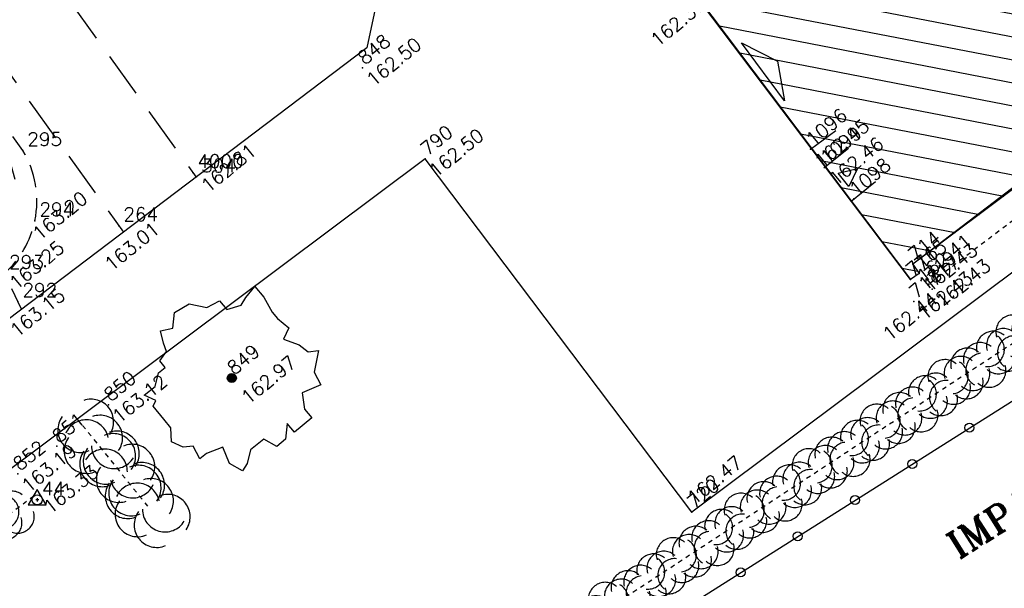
# Model space of a CAD drawing. Header units: feet. Extents: x 529188 to 529675, y 139816 to 140273.
# Tile 82 of 118: x 529477 to 529499, y 140005 to 140018. Entities that reach past the tile are written whole.
import ezdxf
from ezdxf.enums import TextEntityAlignment as Align

# ---------------------------------------------------------------- set-up
doc = ezdxf.new("R2010")
doc.units = ezdxf.units.FT
doc.header["$LTSCALE"] = 2
doc.header["$MEASUREMENT"] = 0
doc.header["$PDSIZE"] = 0.1
doc.linetypes.add('CACHE', pattern=[0.375, 0.25, -0.125])
doc.linetypes.add('CACHEX2', pattern=[0.75, 0.5, -0.25])
doc.layers.get('0').update_dxf_attribs({"linetype": 'CONTINUOUS'})
for name, color, linetype in [('ARBRES', 70, 'CONTINUOUS'), ('BATI', 10, 'CONTINUOUS'), ('BATI-HACHURES', 30, 'CONTINUOUS'), ('BORD_TOIT', 244, 'CACHE'), ('BORDURETTE', 20, 'CONTINUOUS'), ('CHEMIN', 33, 'CACHEX2'), ('CLOTURE', 1, 'CONTINUOUS'), ('HAIE', 80, 'CACHEX2'), ('LIM_HERBE', 83, 'CACHE'), ('POLYGO', 241, 'CONTINUOUS'), ('PORTES', 14, 'CONTINUOUS'), ('TEXTES', 150, 'CONTINUOUS'), ('TOPOALT', 3, 'CONTINUOUS'), ('TOPOJIS', 7, 'CONTINUOUS'), ('TOPOJIS-GELE', 7, 'CONTINUOUS'), ('TOPOMAT', 142, 'CONTINUOUS')]:
    doc.layers.add(name, color=color, linetype=linetype)
doc.styles.add('ROMANT', font='ROMANT.SHX')
doc.styles.get("Standard").update_dxf_attribs({"font": 'ROMANS.SHX'})

# ---------------------------------------------------------------- blocks, each defined once
blk = doc.blocks.new('TCPOINT')
at = {"color": 0}
blk.add_point((0, 0), dxfattribs=at)
at = {"layer": 'TOPOALT'}
blk.add_attdef('ALT', text='', height=0.3, dxfattribs=at).set_placement((0.1, -0.1), align=Align.TOP_LEFT)
at = {"layer": 'TOPOMAT'}
blk.add_attdef('MAT', (0.1, 0.1), '', height=0.3, dxfattribs=at)
blk = doc.blocks.new('189')
h = blk.add_hatch()
h.set_pattern_fill('ANSI31', color=256, scale=0.2, style=0)
h.set_pattern_definition([(45, (-527485.07046, -148351.732363), (-0.0176776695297, 0.0176776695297), [])])
edge = h.paths.add_edge_path()
edge.add_arc((0, 0), 0.1, 0, 360)
for p, q in [((-0.685, 1.557), (-0.56, 1.806)), ((-0.56, 1.806), (-0.311, 1.681)), ((-0.311, 1.681), (-0.062, 1.93)), ((-0.062, 1.93), (0.311, 1.868)), ((0.311, 1.868), (0.56, 1.557)), ((-0.747, 1.37), (-0.685, 1.557)), ((0.56, 1.557), (0.872, 1.494)), ((-0.996, 1.308), (-0.747, 1.37)), ((0.872, 1.494), (0.872, 1.245)), ((-1.432, 0.934), (-1.183, 1.121)), ((-1.183, 1.121), (-0.996, 1.121)), ((-0.996, 1.121), (-0.996, 1.308)), ((0.872, 1.245), (1.183, 1.121)), ((1.183, 1.121), (1.37, 1.183)), ((1.37, 1.183), (1.681, 1.245)), ((1.681, 1.245), (1.681, 0.934)), ((-1.744, 0.934), (-1.432, 0.934)), ((-1.619, 0.685), (-1.744, 0.934)), ((1.681, 0.934), (1.619, 0.56)), ((-1.744, 0.623), (-1.619, 0.685)), ((-1.744, 0.249), (-1.744, 0.623)), ((1.619, 0.56), (1.619, 0.374)), ((-1.744, 0), (-1.744, 0.249)), ((1.619, 0.374), (1.681, 0.062)), ((-1.93, -0.249), (-1.744, 0)), ((1.681, 0.062), (1.432, -0.062)), ((1.432, -0.062), (1.619, -0.374)), ((-1.806, -0.498), (-1.93, -0.249)), ((1.619, -0.374), (1.681, -0.623)), ((-1.619, -0.623), (-1.806, -0.498)), ((-1.681, -0.934), (-1.619, -0.623)), ((1.681, -0.623), (1.868, -0.747)), ((1.868, -0.747), (1.494, -1.059)), ((-1.494, -0.934), (-1.681, -0.934)), ((-1.121, -1.059), (-1.494, -0.934)), ((-1.245, -1.432), (-1.121, -1.059)), ((1.494, -1.059), (1.432, -1.37)), ((0.996, -1.245), (0.81, -1.557)), ((1.432, -1.37), (0.996, -1.245)), ((-1.121, -1.744), (-1.245, -1.432)), ((-0.685, -1.494), (-0.934, -1.681)), ((-0.311, -1.494), (-0.685, -1.494)), ((-0.187, -1.806), (-0.311, -1.494)), ((-0.934, -1.681), (-1.121, -1.744)), ((0.311, -1.557), (0.062, -1.806)), ((0.311, -1.806), (0.311, -1.557)), ((0.81, -1.557), (0.81, -1.806)), ((0.062, -1.806), (-0.187, -1.806)), ((0.81, -1.806), (0.311, -1.806))]:
    blk.add_line(p, q)
blk.add_circle((0, 0), 0.1)
blk = doc.blocks.new('*X27')
at = {"color": 0}
for p, q in [((527495.8565, 148357.8223), (527495.8711, 148357.8369)), ((527495.8565, 148357.7869), (527495.8947, 148357.8251)), ((527495.8565, 148357.7516), (527495.9183, 148357.8133)), ((527495.8565, 148357.7162), (527495.9418, 148357.8016)), ((527495.8565, 148357.6808), (527495.9654, 148357.7898)), ((527495.8565, 148357.6455), (527495.989, 148357.778)), ((527495.8565, 148357.6101), (527496.0125, 148357.7662)), ((527495.8565, 148357.5748), (527496.0361, 148357.7544)), ((527495.8565, 148357.5394), (527496.0597, 148357.7426)), ((527495.8565, 148357.5041), (527496.0833, 148357.7308)), ((527495.8565, 148357.4687), (527496.1068, 148357.7191)), ((527495.8782, 148357.4551), (527496.1304, 148357.7073)), ((527495.9489, 148357.4905), (527496.154, 148357.6955)), ((527496.0196, 148357.5258), (527496.1775, 148357.6837)), ((527496.0904, 148357.5612), (527496.2011, 148357.6719)), ((527496.1611, 148357.5965), (527496.2247, 148357.6601)), ((527496.2318, 148357.6319), (527496.2482, 148357.6483))]:
    blk.add_line(p, q, dxfattribs=at)
blk = doc.blocks.new('320')
for p, q in [((0, 0), (0, -0.7)), ((1, 0), (1, -0.7)), ((0.5, -0.5716), (0.3, -0.1716)), ((0.3, -0.1716), (0.7, -0.1716)), ((0.7, -0.1716), (0.5, -0.5716))]:
    blk.add_line(p, q)
at = {"rotation": 269.9999999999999}
blk.add_blockref('*X27', (-148357.1442, 527495.6849), dxfattribs=at)
blk = doc.blocks.new('RONDCLOT')
at = {"layer": 'CLOTURE'}
blk.add_circle((0, 0), 0.1, dxfattribs=at)
blk = doc.blocks.new('HAIEBASE')
at = {"layer": 'HAIE'}
for centre, start, end in [((0.002, 0.141), 14.988, 164.4142), ((-0.223, 0.05), 14.988, 164.4142), ((0.227, 0.05), 14.988, 164.4142), ((-0.147, -0.129), 50.5983, 200.0244), ((0.078, 0.086), 243.6198, 27.2304), ((-0.23, -0.099), 196.6108, 340.2213), ((0.022, -0.064), 196.6108, 340.2213), ((0.223, -0.099), 196.6108, 340.2213)]:
    blk.add_arc(centre, 0.25, start, end, dxfattribs=at)
blk = doc.blocks.new('269')
for p, q in [((0.035, 0), (-0.035, 0)), ((0, 0.035), (0, -0.035))]:
    blk.add_line(p, q)
blk.add_lwpolyline([(0, 0.231), (-0.2, -0.115), (0.2, -0.115)], close=True)
blk.add_circle((0, 0), 0.113)

msp = doc.modelspace()

# ---------------------------------------------------------------- hatches: boundary and pattern name
at = {"layer": 'BATI-HACHURES'}
h = msp.add_hatch(dxfattribs=at)
h.set_pattern_fill('ANSI31', color=256, scale=4, angle=36, style=0)
h.set_pattern_definition([(169.02298, (529575.81883, 139934.26534), (-0.0952077, -0.4908518), [])])
h.paths.add_polyline_path([(529496.99, 140012.338), (529497.127, 140012.133), (529496.94, 140011.999), (529491.899, 140018.683), (529492.091, 140018.826), (529492.233, 140018.64), (529504.543, 140027.972), (529504.574, 140028.023), (529504.476, 140028.205), (529504.701, 140028.373), (529504.874, 140028.14), (529507.724, 140030.256), (529512.422, 140024.125), (529509.561, 140021.919), (529509.801, 140021.632), (529509.597, 140021.49), (529509.451, 140021.685)])

# ---------------------------------------------------------------- linework, layer by layer
at = {"layer": 'BATI'}
msp.add_lwpolyline([(529512.422, 140024.125), (529496.99, 140012.338), (529497.127, 140012.133), (529496.94, 140011.999), (529491.892, 140018.677), (529492.091, 140018.826), (529492.201, 140018.68), (529507.691, 140030.296)], close=True, dxfattribs=at)
at = {"layer": 'BATI', "flags": 128}
for points in [[(529509.451, 140021.685), (529496.99, 140012.338), (529497.127, 140012.133), (529496.94, 140011.999)], [(529491.899, 140018.683), (529496.94, 140011.999)]]:
    msp.add_lwpolyline(points, dxfattribs=at)
at = {"layer": 'BORD_TOIT', "ltscale": 0.005, "flags": 128}
msp.add_lwpolyline([(529509.753, 140021.275), (529497.343, 140011.897)], dxfattribs=at)
at = {"layer": 'BORDURETTE', "flags": 128}
for points in [[(529471.25, 140038.533), (529485.429, 140019.656), (529484.888, 140017.131), (529464.502, 140001.703), (529452.155, 139992.286)], [(529513.459, 140022.843), (529504.975, 140016.473), (529492.089, 140006.846), (529486.18, 140014.674), (529472.383, 140004.354), (529475.435, 140000.422)]]:
    msp.add_lwpolyline(points, dxfattribs=at)
at = {"layer": 'CHEMIN', "flags": 128}
for points in [[(529468.021, 140038.06), (529479.118, 140022.887), (529476.39, 140020.828), (529481.105, 140014.268)], [(529474.779, 140019.608), (529479.494, 140013.049)]]:
    msp.add_lwpolyline(points, dxfattribs=at)
at = {"layer": 'CLOTURE', "flags": 128}
msp.add_lwpolyline([(529478.591, 139996.294), (529514.615, 140019.063)], dxfattribs=at)
at = {"layer": 'HAIE', "ltscale": 0.005, "flags": 128}
for points in [[(529502.747, 140012.906), (529483.62, 140000.37)], [(529478.589, 140008.767), (529480.03, 140006.975)], [(529474.216, 140004.768), (529477.508, 140007.211)]]:
    msp.add_lwpolyline(points, dxfattribs=at)
at = {"layer": 'LIM_HERBE', "flags": 128}
msp.add_lwpolyline([(529477.237, 140011.341), (529476.858, 140012.138, 0.160223), (529477.53, 140013.303, 0.19009), (529477.263, 140014.859), (529476.416, 140016.059), (529475.422, 140015.451)], format="xyb", dxfattribs=at)

# ---------------------------------------------------------------- block references
at = {"layer": 'ARBRES', "rotation": 39.33073407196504}
msp.add_blockref('189', (529481.896, 140009.818), dxfattribs=at)
at = {"layer": 'CLOTURE', "rotation": 32.29525563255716}
for p in [(529498.244, 140008.716), (529496.976, 140007.914), (529495.708, 140007.113), (529494.44, 140006.311), (529493.172, 140005.51)]:
    msp.add_blockref('RONDCLOT', p, dxfattribs=at)
at = {"layer": 'HAIE', "ltscale": 0.005}
for p, xscale, yscale, zscale, rotation in [((529499.318, 140010.659), 1.5, 1.5, 1.5, 33.24188934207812), ((529498.565, 140010.165), 1.5, 1.5, 1.5, 213.2418893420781), ((529497.813, 140009.672), 1.5, 1.5, 1.5, 33.24188934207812), ((529497.06, 140009.179), 1.5, 1.5, 1.5, 213.2418893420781), ((529496.307, 140008.685), 1.5, 1.5, 1.5, 33.24188934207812), ((529478.902, 140008.378), 2, 2, 2, 128.7929293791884), ((529495.554, 140008.192), 1.5, 1.5, 1.5, 213.2418893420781), ((529479.466, 140007.676), 2, 2, 2, 308.7929293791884), ((529494.802, 140007.698), 1.5, 1.5, 1.5, 33.24188934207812), ((529480.03, 140006.975), 2, 2, 2, 128.7929293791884), ((529494.049, 140007.205), 1.5, 1.5, 1.5, 213.2418893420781), ((529476.786, 140006.675), 1.5, 1.5, 1.5, 36.57205119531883), ((529493.296, 140006.712), 1.5, 1.5, 1.5, 33.24188934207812), ((529492.543, 140006.218), 1.5, 1.5, 1.5, 213.2418893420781), ((529491.791, 140005.725), 1.5, 1.5, 1.5, 33.24188934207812), ((529491.038, 140005.232), 1.5, 1.5, 1.5, 213.2418893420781), ((529490.285, 140004.738), 1.5, 1.5, 1.5, 33.24188934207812)]:
    msp.add_blockref('HAIEBASE', p, dxfattribs=dict(at, xscale=xscale, yscale=yscale, zscale=zscale, rotation=rotation))
at = {"layer": 'POLYGO'}
msp.add_blockref('269', (529477.584, 140007.12), dxfattribs=at)
msp.add_blockref('269', (529477.584, 140007.12), dxfattribs=at)
at = {"layer": 'PORTES'}
for p, xscale, rotation in [((529494.723, 140014.885), 4.015658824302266, 126.4741881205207), ((529495.618, 140013.729), 0.9553429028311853, 128.950215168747)]:
    msp.add_blockref('320', p, dxfattribs=dict(at, xscale=xscale, rotation=rotation))
at = {"layer": 'TOPOJIS'}
ref = msp.add_blockref('TCPOINT', (529491.804, 140017.943, 162.371), dxfattribs=at)
ref.add_attrib('MAT', '800', (529491.854, 140017.993, 162.371), dxfattribs={"layer": 'TOPOMAT', "height": 0.3, "rotation": 39.3307})
ref.add_attrib('ALT', '162.37', dxfattribs={"layer": 'TOPOALT', "height": 0.3, "rotation": 39.3307}).set_placement((529491.143, 140017.37, 162.371), align=Align.TOP_LEFT)
ref = msp.add_blockref('TCPOINT', (529477.263, 140014.859), dxfattribs=at)
ref.add_attrib('MAT', '295', (529477.363, 140014.959), dxfattribs={"layer": 'TOPOMAT', "height": 0.3})
ref.add_attrib('ALT', '163.17', dxfattribs={"layer": 'TOPOALT', "height": 0.3, "rotation": 39.3307}).set_placement((529475.934, 140013.666), align=Align.TOP_LEFT)
ref = msp.add_blockref('TCPOINT', (529486.18, 140014.674, 162.502), dxfattribs=at)
ref.add_attrib('MAT', '790', (529486.23, 140014.724, 162.502), dxfattribs={"layer": 'TOPOMAT', "height": 0.3, "rotation": 39.3307})
ref.add_attrib('ALT', '162.50', dxfattribs={"layer": 'TOPOALT', "height": 0.3, "rotation": 39.3307}).set_placement((529486.23, 140014.474, 162.502), align=Align.TOP_LEFT)
ref = msp.add_blockref('TCPOINT', (529481.115, 140014.275), dxfattribs=at)
ref.add_attrib('MAT', '304', (529481.215, 140014.375), dxfattribs={"layer": 'TOPOMAT', "height": 0.3})
ref.add_attrib('ALT', '162.81', dxfattribs={"layer": 'TOPOALT', "height": 0.3, "rotation": 39.3307}).set_placement((529481.179, 140014.138), align=Align.TOP_LEFT)
msp.add_blockref('TCPOINT', (529481.031, 140014.372), dxfattribs=at).add_auto_attribs({'MAT': '4000'})
ref = msp.add_blockref('TCPOINT', (529495.684, 140013.784), dxfattribs=at)
ref.add_attrib('MAT', '1098', (529495.734, 140013.834), dxfattribs={"layer": 'TOPOMAT', "height": 0.3, "rotation": 39.3307})
ref = msp.add_blockref('TCPOINT', (529477.53, 140013.303), dxfattribs=at)
ref.add_attrib('MAT', '294', (529477.63, 140013.403), dxfattribs={"layer": 'TOPOMAT', "height": 0.3})
ref.add_attrib('ALT', '163.20', dxfattribs={"layer": 'TOPOALT', "height": 0.3, "rotation": 39.3307}).set_placement((529477.444, 140013.081), align=Align.TOP_LEFT)
ref = msp.add_blockref('TCPOINT', (529479.391, 140013.193), dxfattribs=at)
ref.add_attrib('MAT', '264', (529479.491, 140013.293), dxfattribs={"layer": 'TOPOMAT', "height": 0.3})
ref.add_attrib('ALT', '163.01', dxfattribs={"layer": 'TOPOALT', "height": 0.3, "rotation": 39.3307}).set_placement((529479.039, 140012.402), align=Align.TOP_LEFT)
ref = msp.add_blockref('TCPOINT', (529476.858, 140012.138), dxfattribs=at)
ref.add_attrib('MAT', '293', (529476.958, 140012.238), dxfattribs={"layer": 'TOPOMAT', "height": 0.3})
ref.add_attrib('ALT', '163.25', dxfattribs={"layer": 'TOPOALT', "height": 0.3, "rotation": 39.3307}).set_placement((529476.928, 140011.986), align=Align.TOP_LEFT)
ref = msp.add_blockref('TCPOINT', (529496.94, 140011.999, 162.436), dxfattribs=at)
ref.add_attrib('MAT', '716', (529496.99, 140012.049, 162.436), dxfattribs={"layer": 'TOPOMAT', "height": 0.3, "rotation": 39.3307})
ref.add_attrib('ALT', '162.44', dxfattribs={"layer": 'TOPOALT', "height": 0.3, "rotation": 39.3307}).set_placement((529496.287, 140010.852, 162.436), align=Align.TOP_LEFT)
ref = msp.add_blockref('TCPOINT', (529497.343, 140011.897), dxfattribs=at)
ref.add_attrib('MAT', '719', (529497.393, 140011.947), dxfattribs={"layer": 'TOPOMAT', "height": 0.3, "rotation": 39.3307})
ref = msp.add_blockref('TCPOINT', (529477.154, 140011.516), dxfattribs=at)
ref.add_attrib('MAT', '292', (529477.254, 140011.616), dxfattribs={"layer": 'TOPOMAT', "height": 0.3})
ref.add_attrib('ALT', '163.15', dxfattribs={"layer": 'TOPOALT', "height": 0.3, "rotation": 39.3307}).set_placement((529476.946, 140010.933), align=Align.TOP_LEFT)
ref = msp.add_blockref('TCPOINT', (529481.896, 140009.818, 162.97), dxfattribs=at)
ref.add_attrib('MAT', '849', (529481.946, 140009.868, 162.97), dxfattribs={"layer": 'TOPOMAT', "height": 0.3, "rotation": 39.3307})
ref.add_attrib('ALT', '162.97', dxfattribs={"layer": 'TOPOALT', "height": 0.3, "rotation": 39.3307}).set_placement((529482.069, 140009.448, 162.97), align=Align.TOP_LEFT)
ref = msp.add_blockref('TCPOINT', (529478.017, 140008.308), dxfattribs=at)
ref.add_attrib('MAT', '851', (529478.067, 140008.358), dxfattribs={"layer": 'TOPOMAT', "height": 0.3, "rotation": 39.3307})
ref = msp.add_blockref('TCPOINT', (529492.089, 140006.846, 162.472), dxfattribs=at)
ref.add_attrib('MAT', '720', (529492.139, 140006.896, 162.472), dxfattribs={"layer": 'TOPOMAT', "height": 0.3, "rotation": 39.3307})
ref.add_attrib('ALT', '162.47', dxfattribs={"layer": 'TOPOALT', "height": 0.3, "rotation": 39.3307}).set_placement((529491.956, 140007.226, 162.472), align=Align.TOP_LEFT)
ref = msp.add_blockref('TCPOINT', (529477.584, 140007.12), dxfattribs=at)
ref.add_attrib('MAT', '44', (529477.684, 140007.22), dxfattribs={"layer": 'TOPOMAT', "height": 0.3})
ref.add_attrib('ALT', '163.33', dxfattribs={"layer": 'TOPOALT', "height": 0.3, "rotation": 39.3307}).set_placement((529477.684, 140007.02), align=Align.TOP_LEFT)
ref = msp.add_blockref('TCPOINT', (529477.584, 140007.12), dxfattribs=at)
ref.add_attrib('MAT', '44', (529477.684, 140007.22), dxfattribs={"layer": 'TOPOMAT', "height": 0.3})
ref.add_attrib('ALT', '163.33', dxfattribs={"layer": 'TOPOJIS-GELE', "height": 0.3, "rotation": 39.3307}).set_placement((529477.684, 140007.02), align=Align.TOP_LEFT)
at = {"layer": 'TOPOJIS-GELE'}
ref = msp.add_blockref('TCPOINT', (529484.794, 140016.689, 162.501), dxfattribs=at)
ref.add_attrib('MAT', '848', (529484.844, 140016.739, 162.501), dxfattribs={"layer": 'TOPOMAT', "height": 0.3, "rotation": 39.3307})
ref.add_attrib('ALT', '162.50', dxfattribs={"layer": 'TOPOALT', "height": 0.3, "rotation": 39.3307}).set_placement((529484.844, 140016.489, 162.501), align=Align.TOP_LEFT)
ref = msp.add_blockref('TCPOINT', (529494.723, 140014.885, 162.45), dxfattribs=at)
ref.add_attrib('MAT', '1096', (529494.773, 140014.935, 162.45), dxfattribs={"layer": 'TOPOMAT', "height": 0.3, "rotation": 39.3307})
ref.add_attrib('ALT', '162.45', dxfattribs={"layer": 'TOPOALT', "height": 0.3, "rotation": 39.3307}).set_placement((529494.773, 140014.685, 162.45), align=Align.TOP_LEFT)
ref = msp.add_blockref('TCPOINT', (529495.041, 140014.49, 162.457), dxfattribs=at)
ref.add_attrib('MAT', '1099', (529495.091, 140014.54, 162.457), dxfattribs={"layer": 'TOPOMAT', "height": 0.3, "rotation": 39.3307})
ref.add_attrib('ALT', '162.46', dxfattribs={"layer": 'TOPOALT', "height": 0.3, "rotation": 39.3307}).set_placement((529495.091, 140014.29, 162.457), align=Align.TOP_LEFT)
ref = msp.add_blockref('TCPOINT', (529496.99, 140012.338, 162.413), dxfattribs=at)
ref.add_attrib('MAT', '714', (529497.04, 140012.388, 162.413), dxfattribs={"layer": 'TOPOMAT', "height": 0.3, "rotation": 39.3307})
ref.add_attrib('ALT', '162.41', dxfattribs={"layer": 'TOPOALT', "height": 0.3, "rotation": 39.3307}).set_placement((529497.04, 140012.138, 162.413), align=Align.TOP_LEFT)
ref = msp.add_blockref('TCPOINT', (529497.127, 140012.133, 162.433), dxfattribs=at)
ref.add_attrib('MAT', '715', (529497.177, 140012.183, 162.433), dxfattribs={"layer": 'TOPOMAT', "height": 0.3, "rotation": 39.3307})
ref.add_attrib('ALT', '162.43', dxfattribs={"layer": 'TOPOALT', "height": 0.3, "rotation": 39.3307}).set_placement((529497.177, 140011.933, 162.433), align=Align.TOP_LEFT)
ref = msp.add_blockref('TCPOINT', (529497.415, 140011.786, 162.434), dxfattribs=at)
ref.add_attrib('MAT', '717', (529497.465, 140011.836, 162.434), dxfattribs={"layer": 'TOPOMAT', "height": 0.3, "rotation": 39.3307})
ref.add_attrib('ALT', '162.43', dxfattribs={"layer": 'TOPOALT', "height": 0.3, "rotation": 39.3307}).set_placement((529497.465, 140011.586, 162.434), align=Align.TOP_LEFT)
ref = msp.add_blockref('TCPOINT', (529497.013, 140011.511, 162.435), dxfattribs=at)
ref.add_attrib('MAT', '718', (529497.063, 140011.561, 162.435), dxfattribs={"layer": 'TOPOMAT', "height": 0.3, "rotation": 39.3307})
ref.add_attrib('ALT', '162.43', dxfattribs={"layer": 'TOPOALT', "height": 0.3, "rotation": 39.3307}).set_placement((529497.063, 140011.311, 162.435), align=Align.TOP_LEFT)
ref = msp.add_blockref('TCPOINT', (529479.161, 140009.227, 163.116), dxfattribs=at)
ref.add_attrib('MAT', '850', (529479.211, 140009.277, 163.116), dxfattribs={"layer": 'TOPOMAT', "height": 0.3, "rotation": 39.3307})
ref.add_attrib('ALT', '163.12', dxfattribs={"layer": 'TOPOALT', "height": 0.3, "rotation": 39.3307}).set_placement((529479.211, 140009.027, 163.116), align=Align.TOP_LEFT)
ref = msp.add_blockref('TCPOINT', (529477.15, 140007.692, 163.185), dxfattribs=at)
ref.add_attrib('MAT', '852', (529477.2, 140007.742, 163.185), dxfattribs={"layer": 'TOPOMAT', "height": 0.3, "rotation": 39.3307})
ref.add_attrib('ALT', '163.19', dxfattribs={"layer": 'TOPOALT', "height": 0.3, "rotation": 39.3307}).set_placement((529477.2, 140007.492, 163.185), align=Align.TOP_LEFT)

# ---------------------------------------------------------------- texts
at = {"layer": 'TEXTES', "style": 'ROMANT'}
msp.add_text('IMPASSE                             ANDRE                                MARFAING', height=0.6, rotation=32.2572, dxfattribs=at).set_placement((529497.999, 140005.791))

doc.saveas('drawing.dxf')
